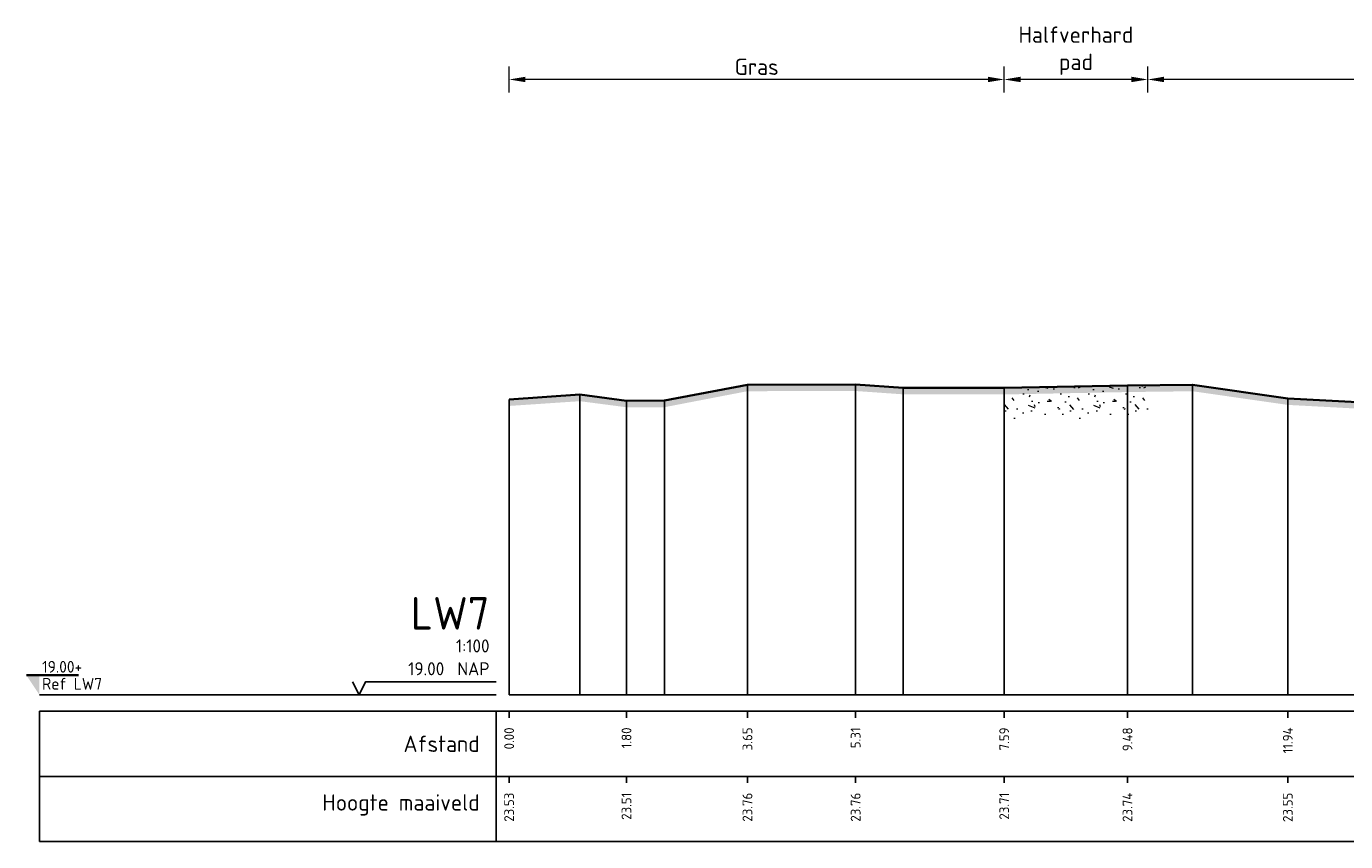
# Model space of a CAD drawing. Header units: metres. Extents: x 173015 to 189682, y 346605 to 348504.
# Tile 172 of 212: x 189065 to 189086, y 348271 to 348284. Entities that reach past the tile are written whole.
import ezdxf
from ezdxf.enums import TextEntityAlignment as Align

# ---------------------------------------------------------------- set-up
doc = ezdxf.new("R2010")
doc.units = ezdxf.units.M
doc.header["$PDMODE"] = 35
doc.header["$PDSIZE"] = 0.075
for name, color, linetype, lineweight in [('B-ME-VH-VERHARDING_HALFVERHARDING-AD', 7, 'Continuous', 18), ('X-ME-AL-PROFIEL_HUIDIG MAAIVELD-GD', 252, 'Continuous', 0), ('X-XX-AL-DETAIL1-M-B', 252, 'Continuous', 18), ('X-XX-AL-DWARSPROFIEL_PROFIELLIJN MAAIVELD-GD', 8, 'Continuous', 35)]:
    doc.layers.add(name, color=color, linetype=linetype, lineweight=lineweight)
doc.layers.add('N-WE-OG-HULPLIJN-G', color=50, linetype='Continuous', lineweight=35, plot=False)
doc.layers.add('X-ME-AL-PROFIELRASTER-S', color=7, linetype='Continuous')
doc.styles.add('NLCS-ISO', font='NLCS-ISO.ttf', dxfattribs={"height": 1.8})
doc.styles.add('NLCS-ISO-ANNOTATIVE-T18', font='NLCS-ISO.ttf', dxfattribs={"height": 1.8})
doc.styles.add('NLCS-ISO-M100-T25', font='NLCS-ISO.ttf', dxfattribs={"height": 0.25})
doc.dimstyles.new('NLCS-M100-T25-PIJL_L3_H2', dxfattribs={"dimscale": 0.1, "dimtxt": 2.5, "dimasz": 2.5, "dimexe": 2, "dimexo": 2, "dimgap": 0.7, "dimtad": 1, "dimdec": 3, "dimzin": 0, "dimdsep": 46, "dimtxsty": 'NLCS-ISO-M100-T25', "dimcen": 0, "dimdle": 2, "dimclrd": 256, "dimclre": 256, "dimclrt": 256, "dimazin": 0, "dimtfac": 1, "dimtdec": 3, "dimtofl": 0, "dimtmove": 0, "dimatfit": 3, "dimfxl": 2, "dimfxlon": 1, "dimtfillclr": 256, "dimtolj": 1, "dimtzin": 0, "dimlwd": -1, "dimlwe": -1, "dimarcsym": 0})

# ---------------------------------------------------------------- blocks, each defined once
blk = doc.blocks.new('SAL-PROFIELRASTER-D')
at = {"color": 0, "linetype": 'ByBlock', "lineweight": -2, "flags": 128}
for points in [[(-2, 0), (-72, 0)], [(-24, 2), (-23, 0), (-22, 2), (-2, 2)], [(-72, -12.5), (-72, -2.5)], [(0, -2.5), (-72, -2.5)], [(-2, -12.5), (-2, -2.5)], [(0, -12.5), (-72, -12.5)]]:
    blk.add_lwpolyline(points, dxfattribs=at)
at = {"color": 0, "linetype": 'ByBlock', "lineweight": -2, "style": 'NLCS-ISO-ANNOTATIVE-T18'}
blk.add_text('NAP', height=2, dxfattribs=at).set_placement((-3, 3), align=Align.RIGHT)
blk.add_text('Afstand', height=2.5, dxfattribs=at).set_placement((-4.5, -7.5), align=Align.MIDDLE_RIGHT)
for tag, height, p in [('PROFIELNR', 5, (-3, 10)), ('SCHAAL', 2, (-3, 6.5)), ('NAP', 2, (-9.94, 3))]:
    blk.add_attdef(tag, text='', height=height, dxfattribs=at).set_placement(p, align=Align.RIGHT)
blk = doc.blocks.new('SAL-PROFIELRASTER_BALK_EIND1-D')
at = {"color": 0, "linetype": 'ByBlock', "lineweight": -2, "flags": 128}
for points in [[(0, 0), (1, 0)], [(0, -2.5), (1, -2.5)], [(0, -12.5), (1, -12.5)]]:
    blk.add_lwpolyline(points, dxfattribs=at)
blk = doc.blocks.new('SAL-PROFIELRASTER_BALK-D')
at = {"color": 0, "linetype": 'ByBlock', "lineweight": -2}
for p, q in [((-72, -12.5), (-72, -2.5)), ((-2, -2.5), (-2, -12.5)), ((0, -12.5), (-72, -12.5))]:
    blk.add_line(p, q, dxfattribs=at)
at = {"color": 0, "linetype": 'ByBlock', "lineweight": -2, "style": 'NLCS-ISO-ANNOTATIVE-T18'}
for tag, height, p in [('TITEL1', 2.5, (-4.5, -6.5)), ('TITEL2', 1.5, (-4.5, -9.5))]:
    blk.add_attdef(tag, text='', height=height, dxfattribs=at).set_placement(p, align=Align.MIDDLE_RIGHT)
blk = doc.blocks.new('SAL-PROFIELRASTER_BALK_EIND2-D')
at = {"color": 0, "linetype": 'ByBlock', "lineweight": -2}
blk.add_line((1, -12.5), (0, -12.5), dxfattribs=at)
blk = doc.blocks.new('SAL-PROFIELRASTER_BALK_DATA-D')
at = {"color": 0, "linetype": 'ByBlock', "lineweight": -2}
blk.add_lwpolyline([(0, -3.5), (0, -2.5)], dxfattribs=at)
at = {"color": 0, "linetype": 'ByBlock', "lineweight": -2, "style": 'NLCS-ISO-ANNOTATIVE-T18'}
blk.add_attdef('GETAL', text='', height=1.5, rotation=90, dxfattribs=at).set_placement((0.75, -5), align=Align.RIGHT)
blk = doc.blocks.new('*D125')
at = {"layer": 'Defpoints', "color": 0, "transparency": 16777216}
for p in [(189072.867, 348282.806), (189072.867, 348274.038), (189080.457, 348274.038)]:
    blk.add_point(p, dxfattribs=at)
at = {"layer": 'X-XX-AL-DETAIL1-M-B', "transparency": 16777216}
for p, q in [((189072.867, 348282.606), (189072.867, 348283.006)), ((189080.457, 348282.606), (189080.457, 348283.006)), ((189080.207, 348282.806), (189073.117, 348282.806))]:
    blk.add_line(p, q, dxfattribs=at)
for points in [[(189073.117, 348282.848), (189073.117, 348282.765), (189072.867, 348282.806)], [(189080.207, 348282.848), (189080.207, 348282.765), (189080.457, 348282.806)]]:
    blk.add_solid(points, dxfattribs=at)
at = {"layer": 'X-XX-AL-DETAIL1-M-B', "transparency": 16777216, "insert": (189076.662, 348283.001), "char_height": 0.25, "attachment_point": 5, "style": 'NLCS-ISO-M100-T25'}
blk.add_mtext('\\A1;Gras', dxfattribs=at)
blk = doc.blocks.new('*D126')
at = {"layer": 'Defpoints', "color": 0, "transparency": 16777216}
for p in [(189080.457, 348282.806), (189080.457, 348274.038), (189082.657, 348274.038)]:
    blk.add_point(p, dxfattribs=at)
at = {"layer": 'X-XX-AL-DETAIL1-M-B', "transparency": 16777216}
for p, q in [((189080.457, 348282.606), (189080.457, 348283.006)), ((189082.657, 348282.606), (189082.657, 348283.006)), ((189082.407, 348282.806), (189080.707, 348282.806))]:
    blk.add_line(p, q, dxfattribs=at)
for points in [[(189080.707, 348282.848), (189080.707, 348282.765), (189080.457, 348282.806)], [(189082.407, 348282.848), (189082.407, 348282.765), (189082.657, 348282.806)]]:
    blk.add_solid(points, dxfattribs=at)
at = {"layer": 'X-XX-AL-DETAIL1-M-B', "transparency": 16777216, "insert": (189081.557, 348283.247), "char_height": 0.25, "attachment_point": 5, "style": 'NLCS-ISO-M100-T25'}
blk.add_mtext('\\A1;Halfverhard \\Ppad', dxfattribs=at)
blk = doc.blocks.new('*D127')
at = {"layer": 'Defpoints', "color": 0, "transparency": 16777216}
for p in [(189082.657, 348282.806), (189082.657, 348274.038), (189094.477, 348274.038)]:
    blk.add_point(p, dxfattribs=at)
at = {"layer": 'X-XX-AL-DETAIL1-M-B', "transparency": 16777216}
for p, q in [((189082.657, 348282.606), (189082.657, 348283.006)), ((189094.477, 348282.606), (189094.477, 348283.006)), ((189094.227, 348282.806), (189082.907, 348282.806))]:
    blk.add_line(p, q, dxfattribs=at)
for points in [[(189082.907, 348282.848), (189082.907, 348282.765), (189082.657, 348282.806)], [(189094.227, 348282.848), (189094.227, 348282.765), (189094.477, 348282.806)]]:
    blk.add_solid(points, dxfattribs=at)
at = {"layer": 'X-XX-AL-DETAIL1-M-B', "transparency": 16777216, "insert": (189088.567, 348283.001), "char_height": 0.25, "attachment_point": 5, "style": 'NLCS-ISO-M100-T25', "bg_fill": 3, "box_fill_scale": 1.1, "bg_fill_color": 256, "bg_fill_true_color": 13158600, "bg_fill_transparency": 0}
blk.add_mtext('\\A1;Gras', dxfattribs=at)
blk = doc.blocks.new('SAL-PEILMAAT_INFRACAD_R01-SOD')
blk.add_line((-2, 3), (6, 3))
blk.add_solid([(-2, 3), (0, 3), (0, 0)])
at = {"style": 'NLCS-ISO'}
for tag, p in [('...', (0.4, 3.4)), ('REF', (0.4, 0.8))]:
    blk.add_attdef(tag, p, '', height=1.8, dxfattribs=at)

msp = doc.modelspace()

# ---------------------------------------------------------------- hatches: boundary and pattern name
at = {"layer": 'B-ME-VH-VERHARDING_HALFVERHARDING-AD'}
h = msp.add_hatch(dxfattribs=at)
h.set_pattern_fill('AVH-HALFVERHARDING_SCHELPEN', color=256, scale=0.2, pattern_type=2)
h.set_pattern_definition([(0, (2345.3545, 265.6745), (0, 1), [0, -1]), (0, (2345.3645, 265.3245), (0, 1), [0, -1]), (0, (2345.3945, 265.8645), (0, 1), [0, -1]), (338.1986, (2344.87451, 265.55451), (3.00000027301, -0.9999999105), [0.107703, -5.277462]), (216.8699, (2344.97451, 265.51451), (2.99999991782, 2.00000012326), [0.05, -4.95]), (130.6013, (2344.93451, 265.48451), (5.000000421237, -5.999999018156), [0.092195, -9.127349]), (206.5651, (2344.6045, 265.3645), (-0.99999915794, -1.0000013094), [0.022361, -2.213707]), (326.3099, (2344.5845, 265.3545), (1.99999955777, -1.0000013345), [0.036056, -3.569496]), (108.4349, (2344.6145, 265.3345), (-0.99999840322, 2.0000004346), [0.031623, -3.130655]), (225, (2345.2445, 265.2645), (-2e-16, -1.0000003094), [0.042426, -1.371787]), (0, (2345.2145, 265.2345), (1, 1), [0.06, -0.94]), (135, (2345.2745, 265.2345), (-1.0000003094, 9e-17), [0.042426, -1.371787]), (251.5651, (2345.1245, 265.9045), (0.99999840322, 2.0000004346), [0.031623, -3.130655]), (0, (2345.1145, 265.8745), (1, 1), [0.05, -0.95]), (143.1301, (2345.16451, 265.87451), (-2.99999991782, 2.00000012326), [0.05, -4.95]), (213.6901, (2344.5945, 265.9145), (1.99999955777, 1.0000013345), [0.036056, -3.569496]), (341.5651, (2344.5645, 265.8945), (-2.0000004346, 0.99999840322), [0.063246, -3.099032]), (126.8699, (2344.62451, 265.87451), (2.00000012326, -2.99999991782), [0.05, -4.95]), (0, (2344.8845, 265.8745), (0, 1), [0, -1]), (0, (2344.6145, 265.6145), (0, 1), [0, -1]), (0, (2344.8945, 265.2445), (0, 1), [0, -1]), (0, (2345.1645, 265.5545), (0, 1), [0, -1]), (0, (2344.8745, 265.7245), (0, 1), [0, -1]), (0, (2344.6545, 265.7545), (0, 1), [0, -1]), (0, (2344.7445, 265.6945), (0, 1), [0, -1]), (0, (2344.7045, 265.4545), (0, 1), [0, -1]), (0, (2344.4645, 265.4945), (0, 1), [0, -1]), (0, (2344.4745, 265.7245), (0, 1), [0, -1]), (0, (2344.4445, 265.9445), (0, 1), [0, -1]), (0, (2344.7545, 265.9845), (0, 1), [0, -1]), (0, (2344.9745, 266.0245), (0, 1), [0, -1]), (0, (2345.3245, 265.9845), (0, 1), [0, -1]), (0, (2345.0845, 265.6745), (0, 1), [0, -1]), (0, (2344.9845, 265.8545), (0, 1), [0, -1]), (0, (2345.0645, 265.3745), (0, 1), [0, -1]), (0, (2344.7645, 265.3245), (0, 1), [0, -1]), (0, (2345.0645, 265.1045), (0, 1), [0, -1]), (0, (2344.7345, 265.1645), (0, 1), [0, -1]), (0, (2344.4145, 265.1345), (0, 1), [0, -1]), (0, (2344.5345, 265.0845), (0, 1), [0, -1]), (0, (2344.5445, 265.2245), (0, 1), [0, -1]), (0, (2345.2145, 265.0645), (0, 1), [0, -1]), (0, (2345.3345, 265.4745), (0, 1), [0, -1]), (0, (2345.2845, 265.7745), (0, 1), [0, -1]), (0, (2344.8245, 265.0545), (0, 1), [0, -1])])
h.paths.add_polyline_path([(189082.6573, 348278.1179), (189082.3469, 348278.1142), (189080.4574, 348278.0772), (189080.4574, 348277.5772), (189082.3469, 348277.6142), (189082.6573, 348277.6179)])
at = {"layer": 'X-ME-AL-PROFIEL_HUIDIG MAAIVELD-GD'}
h = msp.add_hatch(dxfattribs=at)
h.set_pattern_fill('AGR-MAAIVELD', color=256, scale=0.05, pattern_type=2)
h.set_pattern_definition([(45, (2344.4045, 265.0345), (-0.25000007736, 0.25000007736), []), (45, (2344.3688, 265.07023), (0, 0.50000015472), [0.3535535, -0.3535535]), (45, (2344.3331, 265.10594), (0, 0.50000015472), [0.3535535, -0.3535535]), (45, (2344.29687, 265.14216), (0, 0.50000015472), [0.3535535, -0.3535535]), (45, (2344.26165, 265.17737), (0, 0.50000015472), [0.3535535, -0.3535535]), (45, (2344.22594, 265.2131), (0, 0.50000015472), [0.3535535, -0.3535535]), (45, (2344.19023, 265.2488), (0, 0.50000015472), [0.3535535, -0.3535535]), (315, (2344.4045, 265.0345), (0.25000007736, 0.25000007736), []), (315, (2344.44023, 265.07023), (0.50000015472, -1e-16), [0.3535535, -0.3535535]), (315, (2344.47594, 265.10594), (0.50000015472, -1e-16), [0.3535535, -0.3535535]), (315, (2344.51215, 265.14216), (0.50000015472, -1e-16), [0.3535535, -0.3535535]), (315, (2344.54737, 265.17737), (0.50000015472, -1e-16), [0.3535535, -0.3535535]), (315, (2344.5831, 265.2131), (0.50000015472, -1e-16), [0.3535535, -0.3535535]), (315, (2344.6188, 265.2488), (0.50000015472, -1e-16), [0.3535535, -0.3535535])])
h.paths.add_polyline_path([(189152.4201, 348277.8632), (189146.5632, 348277.8662), (189141.2595, 348277.8022), (189134.1202, 348277.8692), (189130.3394, 348277.8052), (189127.0801, 348277.7852), (189124.2262, 348277.7652), (189122.3853, 348277.7972), (189120.2594, 348277.8052), (189118.3143, 348277.7802), (189115.2149, 348277.8152), (189113.0598, 348277.7372), (189110.7749, 348277.7772), (189108.167, 348277.7932), (189105.6882, 348277.7912), (189103.0685, 348277.7602), (189100.3034, 348277.7772), (189096.9996, 348277.7492), (189094.6243, 348277.7582), (189092.4182, 348277.7652), (189090.5012, 348277.7852), (189088.5426, 348277.8082), (189087.1314, 348277.7932), (189084.8045, 348277.9172), (189083.346, 348278.1262), (189082.3469, 348278.1142), (189080.4574, 348278.0772), (189078.9081, 348278.0792), (189078.1797, 348278.1302), (189076.5208, 348278.1272), (189075.25, 348277.8822), (189074.6665, 348277.8812), (189073.9532, 348277.9742), (189072.8673, 348277.9012), (189072.8673, 348277.8012), (189073.9532, 348277.8742), (189074.6665, 348277.7812), (189075.25, 348277.7822), (189076.5208, 348278.0272), (189078.1797, 348278.0302), (189078.9081, 348277.9792), (189080.4574, 348277.9772), (189082.3469, 348278.0142), (189083.346, 348278.0262), (189084.8045, 348277.8172), (189087.1314, 348277.6932), (189088.5426, 348277.7082), (189090.5012, 348277.6852), (189092.4182, 348277.6652), (189094.6243, 348277.6582), (189096.9996, 348277.6492), (189100.3034, 348277.6772), (189103.0685, 348277.6602), (189105.6882, 348277.6912), (189108.167, 348277.6932), (189110.7749, 348277.6772), (189113.0598, 348277.6372), (189115.2149, 348277.7152), (189118.3143, 348277.6802), (189120.2594, 348277.7052), (189122.3853, 348277.6972), (189124.2262, 348277.6652), (189127.0801, 348277.6852), (189130.3394, 348277.7052), (189134.1202, 348277.7692), (189141.2595, 348277.7022), (189146.5632, 348277.7662), (189152.4201, 348277.7632), (189157.9047, 348277.7122), (189164.7426, 348277.6642), (189177.1329, 348277.6712), (189185.0348, 348277.6832), (189190.5313, 348277.6732), (189195.5501, 348277.6672), (189202.8602, 348277.7572), (189205.8246, 348277.8042), (189208.3063, 348277.7712), (189210.0744, 348277.7922), (189213.2951, 348277.8422), (189216.3919, 348277.8042), (189216.3919, 348277.9042), (189213.2951, 348277.9422), (189210.0744, 348277.8922), (189208.3063, 348277.8712), (189205.8246, 348277.9042), (189202.8602, 348277.8572), (189195.5501, 348277.7672), (189190.5313, 348277.7732), (189185.0348, 348277.7832), (189177.1329, 348277.7712), (189164.7426, 348277.7642), (189157.9047, 348277.8122)])

# ---------------------------------------------------------------- linework, layer by layer
msp.add_lwpolyline([(189078.9081, 348278.0792), (189080.4574, 348278.0772), (189082.3469, 348278.1142)])
at = {"layer": 'X-ME-AL-PROFIELRASTER-S'}
for points in [[(189076.5208, 348278.1272), (189076.5208, 348276.3722), (189076.5208, 348273.3722)], [(189078.1797, 348278.1302), (189078.1797, 348276.3722), (189078.1797, 348273.3722)], [(189078.9081, 348276.3722), (189078.9081, 348278.0792), (189078.9081, 348276.3722), (189078.9081, 348273.3722)], [(189080.4574, 348278.0772), (189080.4574, 348276.3722), (189080.4574, 348273.3722)], [(189082.3469, 348276.3722), (189082.3469, 348278.1142), (189082.3469, 348276.3722), (189082.3469, 348273.3722)], [(189083.346, 348278.1262), (189083.346, 348276.3722), (189083.346, 348273.3722)], [(189072.8673, 348277.9012), (189072.8673, 348276.3722), (189072.8673, 348273.3722)], [(189073.9532, 348277.9742), (189073.9532, 348276.3722), (189073.9532, 348273.3722)], [(189074.6665, 348277.8812), (189074.6665, 348276.3722), (189074.6665, 348273.3722)], [(189075.25, 348277.8822), (189075.25, 348276.3722), (189075.25, 348273.3722)], [(189084.8045, 348277.9172), (189084.8045, 348276.3722), (189084.8045, 348273.3722)]]:
    msp.add_lwpolyline(points, dxfattribs=at)
at = {"layer": 'X-XX-AL-DWARSPROFIEL_PROFIELLIJN MAAIVELD-GD'}
msp.add_lwpolyline([(189072.8673, 348277.9012), (189073.9532, 348277.9742), (189074.6665, 348277.8812), (189075.25, 348277.8822), (189076.5208, 348278.1272), (189078.1797, 348278.1302), (189078.9081, 348278.0792), (189080.4574, 348278.0772), (189082.3469, 348278.1142), (189083.346, 348278.1262), (189084.8045, 348277.9172), (189087.1314, 348277.7932), (189088.5426, 348277.8082), (189090.5012, 348277.7852), (189092.4182, 348277.7652), (189094.6243, 348277.7582), (189096.9996, 348277.7492), (189100.3034, 348277.7772), (189103.0685, 348277.7602), (189105.6882, 348277.7912), (189108.167, 348277.7932), (189110.7749, 348277.7772), (189113.0598, 348277.7372)], dxfattribs=at)

# ---------------------------------------------------------------- block references
at = {"layer": 'N-WE-OG-HULPLIJN-G', "xscale": 0.1, "yscale": 0.1, "zscale": 0.1}
msp.add_blockref('SAL-PEILMAAT_INFRACAD_R01-SOD', (189065.6673, 348273.3722), dxfattribs=at).add_auto_attribs({'...': '19.00+', 'REF': 'Ref LW7'})
at = {"layer": 'X-ME-AL-PROFIELRASTER-S', "xscale": 0.1, "yscale": 0.1, "zscale": 0.1}
for name, p, values in [('SAL-PROFIELRASTER-D', (189072.8673, 348273.3722), {'PROFIELNR': 'LW7', 'SCHAAL': '1:100', 'NAP': '19.00'}), ('SAL-PROFIELRASTER_BALK_DATA-D', (189072.8673, 348273.3722), {'GETAL': '0.00'}), ('SAL-PROFIELRASTER_BALK_DATA-D', (189074.6665, 348273.3722), {'GETAL': '1.80'}), ('SAL-PROFIELRASTER_BALK_DATA-D', (189076.5208, 348273.3722), {'GETAL': '3.65'}), ('SAL-PROFIELRASTER_BALK_DATA-D', (189078.1797, 348273.3722), {'GETAL': '5.31'}), ('SAL-PROFIELRASTER_BALK_DATA-D', (189080.4574, 348273.3722), {'GETAL': '7.59'}), ('SAL-PROFIELRASTER_BALK_DATA-D', (189082.3469, 348273.3722), {'GETAL': '9.48'}), ('SAL-PROFIELRASTER_BALK_DATA-D', (189082.3469, 348273.3722), {'GETAL': '9.48'}), ('SAL-PROFIELRASTER_BALK_DATA-D', (189084.8045, 348273.3722), {'GETAL': '11.94'}), ('SAL-PROFIELRASTER_BALK-D', (189072.8673, 348272.3722), {'TITEL1': 'Hoogte maaiveld'}), ('SAL-PROFIELRASTER_BALK_DATA-D', (189072.8673, 348272.3722), {'GETAL': '23.53'}), ('SAL-PROFIELRASTER_BALK_DATA-D', (189074.6665, 348272.3722), {'GETAL': '23.51'}), ('SAL-PROFIELRASTER_BALK_DATA-D', (189076.5208, 348272.3722), {'GETAL': '23.76'}), ('SAL-PROFIELRASTER_BALK_DATA-D', (189078.1797, 348272.3722), {'GETAL': '23.76'}), ('SAL-PROFIELRASTER_BALK_DATA-D', (189080.4574, 348272.3722), {'GETAL': '23.71'}), ('SAL-PROFIELRASTER_BALK_DATA-D', (189082.3469, 348272.3722), {'GETAL': '23.74'}), ('SAL-PROFIELRASTER_BALK_DATA-D', (189084.8045, 348272.3722), {'GETAL': '23.55'})]:
    msp.add_blockref(name, p, dxfattribs=at).add_auto_attribs(values)
at = {"layer": 'X-ME-AL-PROFIELRASTER-S', "xscale": 144.7745900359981, "yscale": 0.1, "zscale": 144.7745900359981}
for name, p in [('SAL-PROFIELRASTER_BALK_EIND1-D', (189072.8673, 348273.3722)), ('SAL-PROFIELRASTER_BALK_EIND2-D', (189072.8673, 348272.3722))]:
    msp.add_blockref(name, p, dxfattribs=at)

# ---------------------------------------------------------------- dimensions: what is measured, and where the dimension line sits
at = {"layer": 'X-XX-AL-DETAIL1-M-B'}
for base, p1, p2, text, picture, middle in [((189080.4574, 348282.8064), (189082.6573, 348274.0375), (189080.4574, 348274.0375), 'Halfverhard \\Ppad', '*D126', (189081.5573, 348282.8064)), ((189072.8673, 348282.8064), (189080.4574, 348274.0375), (189072.8673, 348274.0375), 'Gras', '*D125', (189076.6623, 348282.8064))]:
    dim = msp.add_linear_dim(base=base, p1=p1, p2=p2, text=text, dimstyle='NLCS-M100-T25-PIJL_L3_H2', dxfattribs=at)
    dim.commit()
    dim.dimension.update_dxf_attribs({"geometry": picture, "text_midpoint": middle, "dimtype": 160})

# ---------------------------------------------------------------- next in the draw order: dimensions: what is measured, and where the dimension line sits
dim = msp.add_linear_dim(base=(189082.6573, 348282.8064), p1=(189094.4773, 348274.0375), p2=(189082.6573, 348274.0375), text='Gras', dimstyle='NLCS-M100-T25-PIJL_L3_H2', override={"dimtfill": 1}, dxfattribs=at)
dim.commit()
dim.dimension.update_dxf_attribs({"geometry": '*D127', "text_midpoint": (189088.5673, 348282.8064), "dimtype": 160})

doc.saveas('drawing.dxf')
